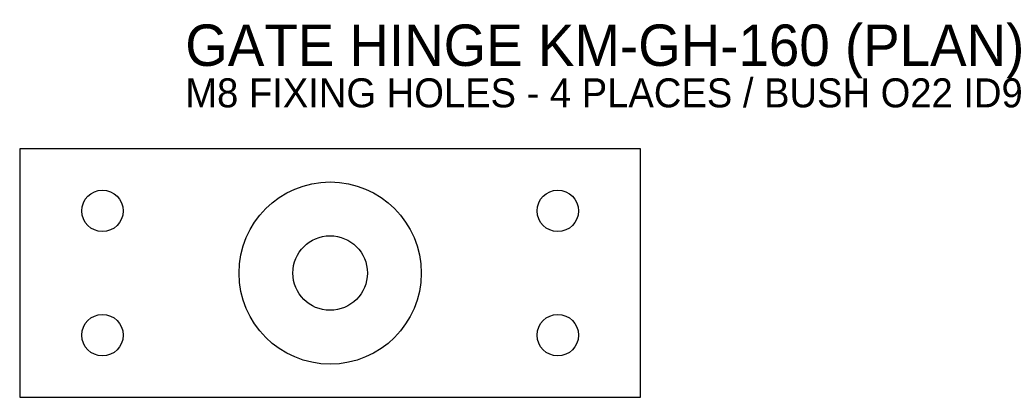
# Model space of a CAD drawing. Header units: metres. Extents: x 0 to 238, y 0 to 91.
import ezdxf

# ---------------------------------------------------------------- set-up
doc = ezdxf.new("R2010")
doc.units = ezdxf.units.M

msp = doc.modelspace()

# ---------------------------------------------------------------- linework, layer by layer
for p, q in [((150, 60), (0, 60)), ((0, 60), (0, 0)), ((150, 0), (150, 60)), ((0, 0), (150, 0))]:
    msp.add_line(p, q)
for radius in [22, 9]:
    msp.add_circle((75, 30), radius)
at = {"layer": 'HOLES'}
for centre in [(20, 45), (130, 45), (20, 15), (130, 15)]:
    msp.add_circle(centre, 5, dxfattribs=at)

# ---------------------------------------------------------------- texts
for s, height, p in [('GATE HINGE KM-GH-160 (PLAN)', 10, (40, 80)), ('M8 FIXING HOLES - 4 PLACES / BUSH O22 ID9', 7, (40, 70))]:
    msp.add_text(s, height=height).set_placement(p)

doc.saveas('drawing.dxf')
